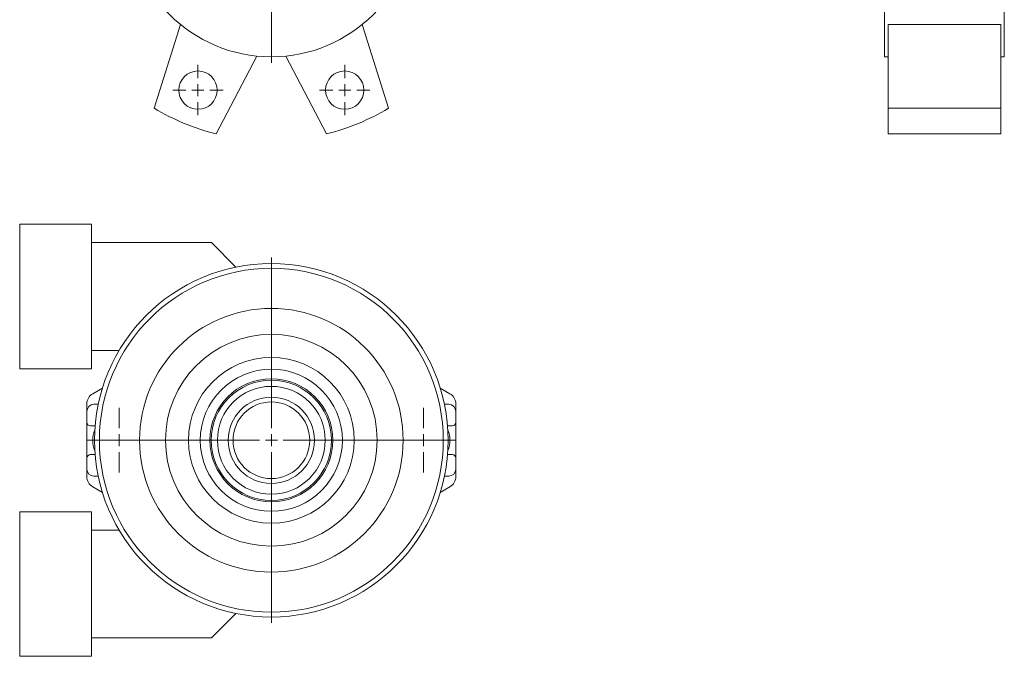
# Model space of a CAD drawing. Header units: millimetres. Extents: x -185 to 294, y 0 to 741.
# Tile 1 of 3: x -185 to 226, y 0 to 265. Entities that reach past the tile are written whole.
import ezdxf

# ---------------------------------------------------------------- set-up
doc = ezdxf.new("R2010")
doc.units = ezdxf.units.MM

# ---------------------------------------------------------------- blocks, each defined once
blk = doc.blocks.new('SW_CENTERMARKSYMBOL_0')
at = {"color": 0, "linetype": 'Continuous', "lineweight": 0}
for p, q in [((0, 5), (0, 62.5)), ((-5, 0), (-62.5, 0)), ((0, 0), (-2.5, 0)), ((0, 0), (0, 2.5)), ((0, 0), (0, -2.5)), ((0, 0), (2.5, 0)), ((5, 0), (62.5, 0)), ((0, -5), (0, -62.5))]:
    blk.add_line(p, q, dxfattribs=at)
blk = doc.blocks.new('SW_CENTERMARKSYMBOL_3')
at = {"color": 0, "linetype": 'Continuous', "lineweight": 0}
for p, q in [((0, 5), (0, 10.5)), ((-5, 0), (-10.5, 0)), ((0, 0), (-2.5, 0)), ((0, 0), (0, 2.5)), ((0, 0), (0, -2.5)), ((0, 0), (2.5, 0)), ((5, 0), (10.5, 0)), ((0, -5), (0, -10.5))]:
    blk.add_line(p, q, dxfattribs=at)
blk = doc.blocks.new('SW_CENTERMARKSYMBOL_4')
at = {"color": 0, "linetype": 'Continuous', "lineweight": 0}
for p, q in [((0, 5), (0, 10.5)), ((-5, 0), (-10.5, 0)), ((0, 0), (-2.5, 0)), ((0, 0), (0, 2.5)), ((0, 0), (0, -2.5)), ((0, 0), (2.5, 0)), ((5, 0), (10.5, 0)), ((0, -5), (0, -10.5))]:
    blk.add_line(p, q, dxfattribs=at)
blk = doc.blocks.new('SW_CENTERMARKSYMBOL_14')
at = {"color": 0, "linetype": 'Continuous', "lineweight": 0}
for p, q in [((0, 5), (0, 76.25)), ((-5, 0), (-76.25, 0)), ((0, 0), (-2.5, 0)), ((0, 0), (0, 2.5)), ((0, 0), (0, -2.5)), ((0, 0), (2.5, 0)), ((5, 0), (76.25, 0)), ((0, -5), (0, -76.25))]:
    blk.add_line(p, q, dxfattribs=at)
blk = doc.blocks.new('SW_CENTERMARKSYMBOL_15')
at = {"color": 0, "linetype": 'Continuous', "lineweight": 0}
for p, q in [((0, 5), (0, 13.5)), ((-5, 0), (-13.5, 0)), ((0, 0), (-2.5, 0)), ((0, 0), (0, 2.5)), ((0, 0), (0, -2.5)), ((0, 0), (2.5, 0)), ((5, 0), (13.5, 0)), ((0, -5), (0, -13.5))]:
    blk.add_line(p, q, dxfattribs=at)
blk = doc.blocks.new('SW_CENTERMARKSYMBOL_16')
at = {"color": 0, "linetype": 'Continuous', "lineweight": 0}
for p, q in [((0, 5), (0, 13.5)), ((-5, 0), (-13.5, 0)), ((0, 0), (-2.5, 0)), ((0, 0), (0, 2.5)), ((0, 0), (0, -2.5)), ((0, 0), (2.5, 0)), ((5, 0), (13.5, 0)), ((0, -5), (0, -13.5))]:
    blk.add_line(p, q, dxfattribs=at)

msp = doc.modelspace()

# ---------------------------------------------------------------- linework, layer by layer
at = {"color": 7, "linetype": 'Continuous', "lineweight": 15}
for p, q in [((176.11, 249.97), (176.11, 309.97)), ((226.11, 249.97), (226.11, 309.97)), ((-128.62, 228.52), (-117.6, 263.44)), ((-30.83, 228.52), (-41.84, 263.44)), ((224.61, 263.44), (177.61, 263.44)), ((177.61, 228.52), (177.61, 263.44)), ((224.61, 228.52), (224.61, 263.44)), ((-85.84, 250.28), (-102.75, 217.8)), ((-73.61, 250.28), (-56.7, 217.8)), ((176.11, 249.97), (177.61, 249.97)), ((224.61, 249.97), (226.11, 249.97)), ((224.61, 228.52), (177.61, 228.52)), ((177.61, 217.8), (177.61, 228.52)), ((224.61, 217.8), (224.61, 228.52)), ((224.61, 217.8), (177.61, 217.8)), ((-154.72, 180.1), (-184.72, 180.1)), ((-184.72, 119.8), (-184.72, 180.1)), ((-154.72, 119.8), (-154.72, 180.1)), ((-104.72, 172.45), (-154.72, 172.45)), ((-94.48, 162.21), (-104.72, 172.45)), ((-154.72, 127.45), (-143.23, 127.45)), ((-184.72, 119.8), (-154.72, 119.8)), ((-150.19, 111.72), (-154.22, 109.39)), ((-5.22, 109.39), (-9.26, 111.72)), ((-156.72, 105.06), (-156.72, 101.95)), ((-151.93, 104.95), (-153.72, 104.95)), ((-5.72, 104.95), (-7.52, 104.95)), ((-2.72, 101.95), (-2.72, 105.06)), ((-156.72, 101.95), (-156.72, 97.45)), ((-2.72, 97.45), (-2.72, 101.95)), ((-156.72, 97.45), (-156.72, 82.45)), ((-155.22, 95.95), (-153.23, 95.95)), ((-6.22, 95.95), (-4.22, 95.95)), ((-2.72, 82.45), (-2.72, 97.45)), ((-156.72, 82.45), (-156.72, 77.95)), ((-153.23, 83.95), (-155.22, 83.95)), ((-4.22, 83.95), (-6.22, 83.95)), ((-2.72, 77.95), (-2.72, 82.45)), ((-156.72, 77.95), (-156.72, 74.84)), ((-153.72, 74.95), (-151.93, 74.95)), ((-7.52, 74.95), (-5.72, 74.95)), ((-2.72, 74.84), (-2.72, 77.95)), ((-154.22, 70.51), (-150.19, 68.18)), ((-9.26, 68.18), (-5.22, 70.51)), ((-154.72, 60.1), (-184.72, 60.1)), ((-184.72, -0.2), (-184.72, 60.1)), ((-154.72, -0.2), (-154.72, 60.1)), ((-143.23, 52.45), (-154.72, 52.45)), ((-104.72, 7.45), (-94.48, 17.69)), ((-154.72, 7.45), (-104.72, 7.45)), ((-184.72, -0.2), (-154.72, -0.2))]:
    msp.add_line(p, q, dxfattribs=at)
for centre, radius in [((-79.72, 309.97), 60), ((-110.34, 236.06), 8), ((-49.11, 236.06), 8), ((-79.72, 89.95), 73.75), ((-79.72, 89.95), 71.75), ((-79.72, 89.95), 55), ((-79.72, 89.95), 44.17), ((-79.72, 89.95), 34.57), ((-79.72, 89.95), 29.65), ((-79.72, 89.95), 25.66), ((-79.72, 89.95), 25.09), ((-79.72, 89.95), 22.5), ((-79.72, 89.95), 18), ((-79.72, 89.95), 16)]:
    msp.add_circle(centre, radius, dxfattribs=at)
for centre, radius, start, end in [((-79.72, 309.97), 95, 239.0255, 255.9745), ((-79.72, 309.97), 95, 284.0255, 300.9745), ((-151.72, 105.06), 5, 120, 180), ((-7.72, 105.06), 5, 0, 60), ((-153.72, 101.95), 3, 90, 180), ((-5.72, 101.95), 3, 0, 90), ((-155.22, 97.45), 1.5, 180, 270), ((-4.22, 97.45), 1.5, 270, 0), ((-143.22, 89.95), 11, 156.986, 203.014), ((-16.22, 89.95), 11, 336.986, 23.014), ((-155.22, 82.45), 1.5, 90, 180), ((-4.22, 82.45), 1.5, 0, 90), ((-153.72, 77.95), 3, 180, 270), ((-151.72, 74.84), 5, 180, 240), ((-5.72, 77.95), 3, 270, 0), ((-7.72, 74.84), 5, 300, 0)]:
    msp.add_arc(centre, radius, start, end, dxfattribs=at)

# ---------------------------------------------------------------- block references
at = {"color": 7, "linetype": 'Continuous', "lineweight": 0}
for name, p in [('SW_CENTERMARKSYMBOL_0', (-79.72, 309.97)), ('SW_CENTERMARKSYMBOL_3', (-110.34, 236.06)), ('SW_CENTERMARKSYMBOL_4', (-49.11, 236.06)), ('SW_CENTERMARKSYMBOL_14', (-79.72, 89.95)), ('SW_CENTERMARKSYMBOL_15', (-143.22, 89.95)), ('SW_CENTERMARKSYMBOL_16', (-16.22, 89.95))]:
    msp.add_blockref(name, p, dxfattribs=at)

doc.saveas('drawing.dxf')
